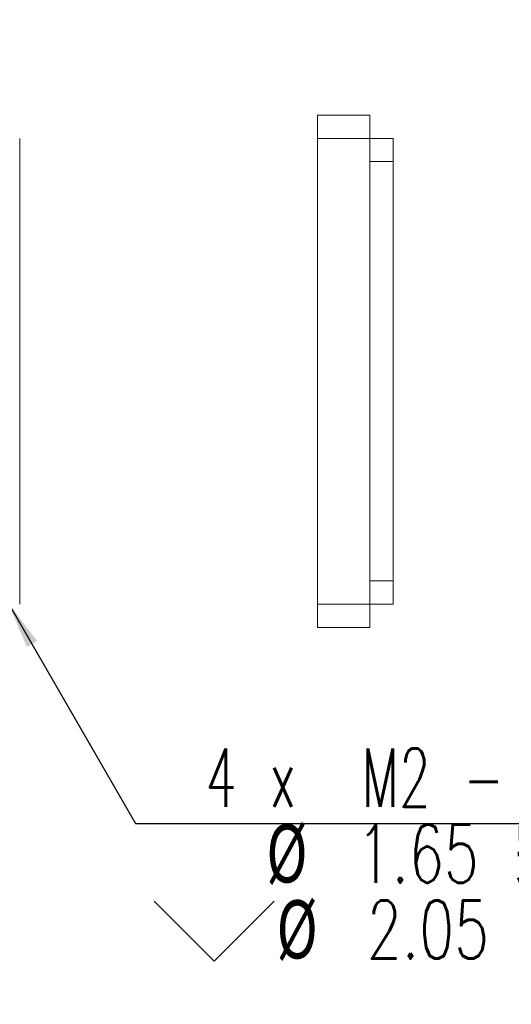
# Model space of a CAD drawing. Header units: millimetres. Extents: x -8 to 1027, y -4 to 297.
# Tile 12 of 15: x 206 to 248, y 128 to 212. Entities that reach past the tile are written whole.
import ezdxf

# ---------------------------------------------------------------- set-up
doc = ezdxf.new("R2010")
doc.units = ezdxf.units.MM
doc.layers.add('10', color=7, linetype='Continuous')
doc.styles.add('SLDTEXTSTYLE0', font='TXT', dxfattribs={"width": 0.7})
doc.styles.add('SLDTEXTSTYLE1', font='TXT', dxfattribs={"width": 0.7, "bigfont": 'bigfont'})
doc.styles.add('SLDTEXTSTYLE4', font='TXT', dxfattribs={"width": 0.629412, "bigfont": 'bigfont'})
doc.dimstyles.new('SLDDIMSTYLE1', dxfattribs={"dimtxt": 5, "dimasz": 4.08, "dimexe": 0, "dimexo": 0.0625, "dimgap": 1.25, "dimtad": 2, "dimrnd": 1e-09, "dimzin": 12, "dimdsep": 46, "dimtxsty": 'SLDTEXTSTYLE0', "dimblk1": 'NONE', "dimsah": 1, "dimcen": 0, "dimadec": 0, "dimazin": 3, "dimtfac": 1, "dimtmove": 0, "dimatfit": 3, "dimldrblk": 'NONE', "dimfxl": 0, "dimfrac": 2, "dimtolj": 1, "dimtzin": 12, "dimarcsym": 0})
doc.dimstyles.new('SLDDIMSTYLE2', dxfattribs={"dimtxt": 5, "dimasz": 4.08, "dimexe": 0, "dimexo": 0.0625, "dimgap": 1.25, "dimtad": 0, "dimtih": 1, "dimtoh": 1, "dimdec": 6, "dimrnd": 1e-09, "dimzin": 12, "dimdsep": 46, "dimtxsty": 'SLDTEXTSTYLE0', "dimblk1": 'NONE', "dimsah": 1, "dimcen": 0, "dimadec": 0, "dimazin": 3, "dimtfac": 1, "dimtmove": 0, "dimatfit": 3, "dimldrblk": 'NONE', "dimfxl": 0, "dimfrac": 2, "dimtolj": 1, "dimtzin": 12, "dimarcsym": 0})

# ---------------------------------------------------------------- blocks, each defined once
blk = doc.blocks.new('_D_5')
at = {"layer": '10'}
for q in [(208.486, 228.475), (184.002, 186.067)]:
    blk.add_line((190.002, 196.459), q, dxfattribs=at)
blk.add_solid([(190.002, 196.459), (192.482, 199.738), (191.602, 200.246)], dxfattribs=at)
at = {"layer": '10', "char_height": 5, "attachment_point": 1, "rotation": 60}
for s, insert, style in [('贯\\M+190FA', (198.56, 224.11), 'SLDTEXTSTYLE1'), ('12', (196.365, 220.309), 'SLDTEXTSTYLE0'), ('%%c', (193.408, 215.229), 'SLDTEXTSTYLE0'), ('8×', (190.145, 209.536), 'SLDTEXTSTYLE0')]:
    blk.add_mtext(s, dxfattribs=dict(at, insert=insert, style=style))
blk = doc.blocks.new('_NONE')
blk = doc.blocks.new('SW_SYMBOL_HOLE_SINK')
at = {"layer": '10', "color": 0}
for p, q in [((0, 875), (800, 75)), ((800, 75), (1600, 875))]:
    blk.add_line(p, q, dxfattribs=at)
blk = doc.blocks.new('_D_6')
at = {"layer": '10'}
for p, q in [((203.489, 164.15), (204.514, 162.375)), ((204.514, 162.375), (215.453, 143.423)), ((215.453, 143.423), (272.834, 143.423))]:
    blk.add_line(p, q, dxfattribs=at)
blk.add_solid([(204.514, 162.375), (206.114, 158.587), (206.994, 159.095)], dxfattribs=at)
at = {"layer": '10', "xscale": 0.006445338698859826, "yscale": 0.006445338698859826, "zscale": 0.006445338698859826}
blk.add_blockref('SW_SYMBOL_HOLE_SINK', (217.041, 131.123), dxfattribs=at)
at = {"layer": '10', "char_height": 5, "attachment_point": 1}
for s, insert, style in [('4 x  M2 - 2B \\M+18AAE\\M+19153贯\\M+190FA', (221.441, 149.866), 'SLDTEXTSTYLE4'), ('%%c', (226.682, 143.366), 'SLDTEXTSTYLE0'), ('1.65 \\M+18AAE\\M+19153贯\\M+190FA', (234.435, 143.346), 'SLDTEXTSTYLE1'), ('%%c', (227.56, 136.846), 'SLDTEXTSTYLE0'), ('2.05 X 90\\M+1818B, \\M+18BDF\\M+1925B', (235.313, 136.825), 'SLDTEXTSTYLE1')]:
    blk.add_mtext(s, dxfattribs=dict(at, insert=insert, style=style))

msp = doc.modelspace()

# ---------------------------------------------------------------- linework, layer by layer
at = {"color": 7, "linetype": 'Continuous', "lineweight": 15}
for p, q in [((231.073399, 204.2627086), (235.573399, 204.2627086)), ((231.073399, 202.2627082), (231.073399, 204.2627086)), ((235.573399, 204.2627086), (235.573399, 202.2627082)), ((205.5018699, 202.2627082), (205.5018699, 162.2627091)), ((235.573399, 202.2627082), (231.073399, 202.2627082)), ((231.073399, 162.2627091), (231.073399, 202.2627082)), ((235.573399, 162.2627091), (235.573399, 202.2627082)), ((235.573399, 202.2627082), (237.5733991, 202.2627082)), ((237.5733991, 202.2627082), (237.5733991, 200.2627079)), ((237.5733991, 200.2627079), (235.573399, 200.2627079)), ((237.5733991, 200.2627079), (237.5733991, 164.2627095)), ((235.573399, 164.2627095), (237.5733991, 164.2627095)), ((237.5733991, 164.2627095), (237.5733991, 162.2627091)), ((231.073399, 162.2627091), (235.573399, 162.2627091)), ((231.073399, 160.2627088), (231.073399, 162.2627091)), ((235.573399, 162.2627091), (235.573399, 160.2627088)), ((237.5733991, 162.2627091), (235.573399, 162.2627091)), ((235.573399, 160.2627088), (231.073399, 160.2627088))]:
    msp.add_line(p, q, dxfattribs=at)

# ---------------------------------------------------------------- dimensions: what is measured, and where the dimension line sits
at = {"layer": '10'}
dim = msp.add_diameter_dim_2p(p1=(184.0018688, 186.0665563), p2=(190.0018688, 196.4588611), text='8×<>贯穿', dimstyle='SLDDIMSTYLE1', dxfattribs=at)
dim.commit()
dim.dimension.update_dxf_attribs({"geometry": '_D_5', "text_midpoint": (202.2148855, 217.6124192), "dimtype": 163})
dim = msp.add_diameter_dim_2p(p1=(203.4894629, 164.1504391), p2=(204.5142747, 162.3749783), text='4 x  M2 - 2B 完全贯穿\\P%%c 1.65 完全贯穿\\P{\\fGDT;w}%%c 2.05 X 90°, 近端', dimstyle='SLDDIMSTYLE2', override={"dimpost": '<>'}, dxfattribs=at)
dim.commit()
dim.dimension.update_dxf_attribs({"geometry": '_D_6', "text_midpoint": (244.9372722, 139.9940033), "dimtype": 163})

doc.saveas('drawing.dxf')
